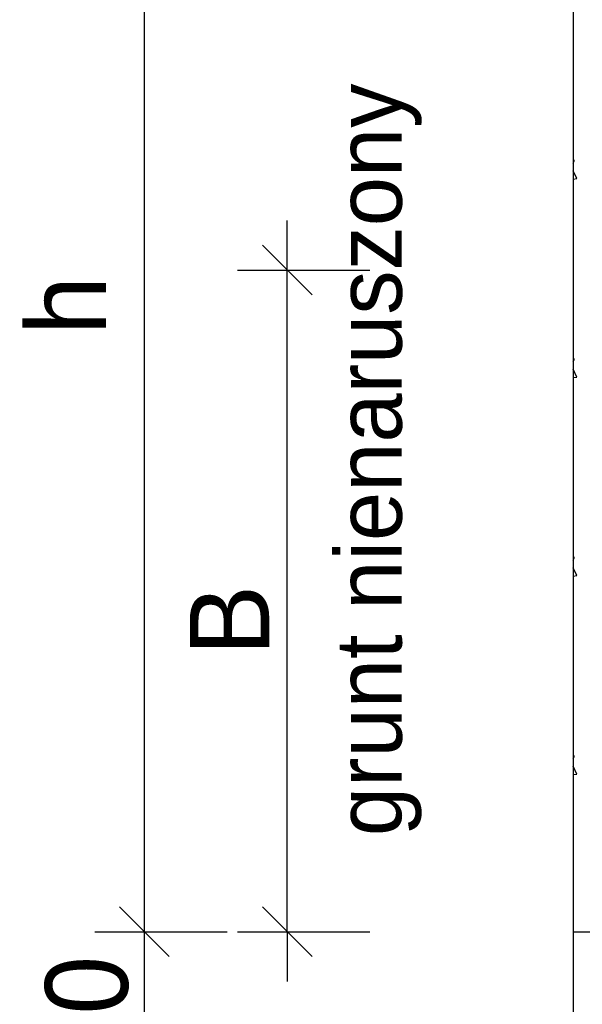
# Model space of a CAD drawing. Extents: x -34599 to 125690, y -105249 to 21518.
# Tile 6 of 64: x 53944 to 54369, y -38502 to -37758. Entities that reach past the tile are written whole.
import ezdxf
from ezdxf.enums import TextEntityAlignment as Align

# ---------------------------------------------------------------- set-up
doc = ezdxf.new("R2010")
doc.units = 0
doc.header["$MEASUREMENT"] = 0
doc.layers.add('15', color=7, linetype='CONTINUOUS')
doc.styles.get("Standard").update_dxf_attribs({"font": '-125'})

# ---------------------------------------------------------------- blocks, each defined once
blk = doc.blocks.new('*X260')
at = {"layer": '15', "color": 8, "linetype": 'Continuous'}
for p, q in [((314.92083, 182.244435), (314.916936, 182.246663)), ((314.916936, 182.236671), (314.92083, 182.244435)), ((314.92791, 182.190075), (314.916936, 182.213573)), ((314.916936, 182.188346), (314.92791, 182.190075)), ((314.92083, 181.644435), (314.916936, 181.646663)), ((314.916936, 181.636671), (314.92083, 181.644435)), ((314.92791, 181.590075), (314.916936, 181.613573)), ((314.916936, 181.588346), (314.92791, 181.590075)), ((314.92083, 181.044435), (314.916936, 181.046663)), ((314.916936, 181.036671), (314.92083, 181.044435)), ((314.92791, 180.990075), (314.916936, 181.013573)), ((314.916936, 180.988346), (314.92791, 180.990075)), ((314.92083, 180.444435), (314.916936, 180.446663)), ((314.916936, 180.436671), (314.92083, 180.444435)), ((314.92791, 180.390075), (314.916936, 180.413573)), ((314.916936, 180.388346), (314.92791, 180.390075))]:
    blk.add_line(p, q, dxfattribs=at)

msp = doc.modelspace()

# ---------------------------------------------------------------- linework, layer by layer
at = {"layer": '15', "color": 7, "linetype": 'Continuous'}
for p, q in [((54037.98217, -38571.98244), (54037.98217, -37446.98244)), ((54145.96617, -37946.98244), (54145.96617, -37909.48244)), ((54164.71617, -37965.73244), (54127.21617, -37928.23244)), ((54108.46617, -37946.98244), (54208.46617, -37946.98244)), ((54145.96617, -38446.98244), (54145.96617, -37946.98244)), ((54056.73217, -38465.73244), (54019.23217, -38428.23244)), ((54164.71617, -38465.73244), (54127.21617, -38428.23244)), ((54000.48217, -38446.98244), (54100.48217, -38446.98244)), ((54108.46617, -38446.98244), (54208.46617, -38446.98244)), ((54145.96617, -38446.98244), (54145.96617, -38484.48244))]:
    msp.add_line(p, q, dxfattribs=at)
at = {"layer": '15', "color": 7}
for p, q in [((54362.02667, -37446.98244), (54362.02667, -38446.98244)), ((54362.02667, -38446.98244), (54987.02667, -38446.98244)), ((54362.02667, -38446.98244), (54362.02667, -38571.98244))]:
    msp.add_line(p, q, dxfattribs=at)

# ---------------------------------------------------------------- block references
at = {"layer": '15', "color": 7, "xscale": 250, "yscale": 250, "zscale": 250}
msp.add_blockref('*X260', (-24367.20733, -83425.39019), dxfattribs=at)

# ---------------------------------------------------------------- texts
at = {"layer": '15', "color": 7, "linetype": 'Continuous'}
for s, height, p in [('grunt nienaruszony', 50, (54232.53967, -38374.77569)), ('h', 60, (54008.87467, -37996.10019)), ('B', 60, (54132.32942, -38238.43744))]:
    msp.add_text(s, height=height, rotation=90, dxfattribs=at).set_placement(p)
at = {"layer": '15', "color": 7, "linetype": 'Continuous', "width": 0.95}
msp.add_text('50', height=62.5, rotation=90, dxfattribs=at).set_placement((54025.48217, -38509.48244), align=Align.CENTER)

doc.saveas('drawing.dxf')
